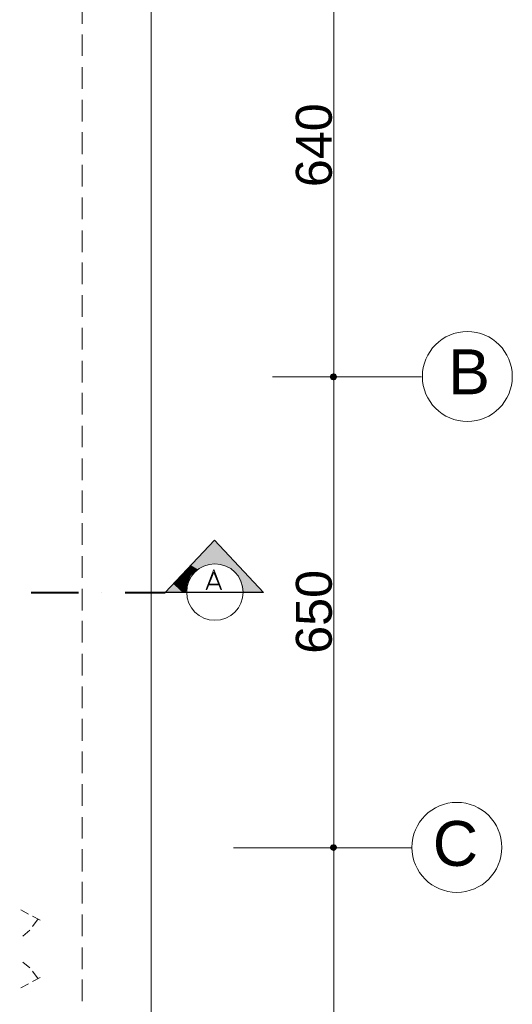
# Model space of a CAD drawing. Header units: metres. Extents: x 5.7 to 89.8, y 4 to 63.5.
# Tile 71 of 74: x 65.9 to 72.7, y 37 to 50.6. Entities that reach past the tile are written whole.
import ezdxf

# ---------------------------------------------------------------- set-up
doc = ezdxf.new("R2010")
doc.units = ezdxf.units.M
doc.header["$MEASUREMENT"] = 0
for name, color, linetype in [('PDF12_ax', 7, 'Continuous'), ('PDF12_dim', 7, 'Continuous'), ('PDF12_furn', 7, 'Continuous'), ('PDF12_khatchin', 7, 'Continuous'), ('PDF12_SECTION', 7, 'Continuous'), ('PDF12_Text', 7, 'Continuous'), ('PDF12_W', 7, 'Continuous')]:
    doc.layers.add(name, color=color, linetype=linetype)
doc.styles.add('PDF Arial', font='arial.ttf')

msp = doc.modelspace()

# ---------------------------------------------------------------- linework, layer by layer
at = {"layer": 'PDF12_ax', "lineweight": 9}
for points in [[(69.743, 45.706), (71.476, 45.706)], [(68.876, 39.205), (71.332, 39.205)]]:
    msp.add_lwpolyline(points, dxfattribs=at)
for centre in [(72.107, 45.711), (71.963, 39.21)]:
    msp.add_circle(centre, 0.621, dxfattribs=at)
at = {"layer": 'PDF12_dim', "lineweight": 20}
for points in [[(70.263, 45.812), (70.263, 52.005)], [(70.263, 39.311), (70.263, 45.61)], [(70.263, 32.81), (70.263, 39.109)]]:
    msp.add_lwpolyline(points, dxfattribs=at)
for points in [[(70.321, 45.706), (69.415, 45.706)], [(70.321, 39.205), (69.406, 39.205)]]:
    msp.add_lwpolyline(points, close=True, dxfattribs=at)
at = {"layer": 'PDF12_furn', "lineweight": 9}
msp.add_lwpolyline([(59.842, 30.557), (59.842, 19.558), (16.887, 19.558), (16.887, 54.355), (67.739, 54.355), (67.739, 30.557)], close=True, dxfattribs=at)
at = {"layer": 'PDF12_khatchin', "lineweight": 18}
for points in [[(66.786, 50.58), (66.786, 50.878)], [(66.786, 50.137), (66.786, 50.435)], [(66.786, 49.684), (66.786, 49.983)], [(66.786, 49.231), (66.786, 49.53)], [(66.786, 48.779), (66.786, 49.087)], [(66.786, 48.336), (66.786, 48.634)], [(66.786, 47.883), (66.786, 48.182)], [(66.786, 47.43), (66.786, 47.729)], [(66.786, 46.987), (66.786, 47.286)], [(66.786, 46.535), (66.786, 46.833)], [(66.786, 46.082), (66.786, 46.381)], [(66.786, 45.629), (66.786, 45.928)], [(66.786, 45.186), (66.786, 45.485)], [(66.786, 44.734), (66.786, 45.032)], [(66.786, 44.281), (66.786, 44.58)], [(66.786, 43.828), (66.786, 44.137)], [(66.786, 43.385), (66.786, 43.684)], [(66.786, 42.933), (66.786, 43.231)], [(66.786, 42.48), (66.786, 42.779)], [(66.786, 42.037), (66.786, 42.336)], [(66.786, 41.584), (66.786, 41.883)], [(66.786, 41.132), (66.786, 41.43)], [(66.786, 40.679), (66.786, 40.987)], [(66.786, 40.236), (66.786, 40.535)], [(66.786, 39.783), (66.786, 40.082)], [(66.786, 39.331), (66.786, 39.629)], [(66.786, 38.878), (66.786, 39.186)], [(66.786, 38.435), (66.786, 38.733)], [(65.938, 38.348), (66.044, 38.29)], [(66.102, 38.262), (66.208, 38.204)], [(66.102, 38.117), (66.179, 38.223)], [(66.786, 37.982), (66.786, 38.281)], [(65.967, 37.982), (66.064, 38.069)], [(66.786, 37.53), (66.786, 37.828)], [(65.967, 37.626), (66.064, 37.549)], [(66.102, 37.501), (66.179, 37.395)], [(66.102, 37.356), (66.208, 37.414)], [(66.786, 37.087), (66.786, 37.385)], [(65.938, 37.27), (66.044, 37.327)]]:
    msp.add_lwpolyline(points, dxfattribs=at)
at = {"layer": 'PDF12_SECTION', "lineweight": 18}
for points in [[(67.932, 42.73), (68.616, 43.453)], [(68.529, 42.836), (68.683, 42.836)], [(68.539, 42.846), (68.674, 42.846)]]:
    msp.add_lwpolyline(points, dxfattribs=at)
at = {"layer": 'PDF12_SECTION', "lineweight": 30}
msp.add_lwpolyline([(67.932, 42.73), (68.616, 43.453), (69.29, 42.73)], close=True, dxfattribs=at)
at = {"layer": 'PDF12_SECTION', "lineweight": 18}
msp.add_lwpolyline([(68.231, 42.735, 1), (69.011, 42.735, 0.999952)], format="xyb", close=True, dxfattribs=at)
msp.add_lwpolyline([(68.606, 43.048), (68.5, 42.769), (68.51, 42.769), (68.606, 43.01), (68.703, 42.769), (68.712, 42.769)], close=True, dxfattribs=at)
at = {"layer": 'PDF12_SECTION', "lineweight": 40}
for points in [[(66.083, 42.73), (66.738, 42.73)], [(67.056, 42.73), (67.056, 42.73)], [(67.383, 42.73), (67.932, 42.73)]]:
    msp.add_lwpolyline(points, dxfattribs=at)
at = {"layer": 'PDF12_SECTION', "transparency": 33554559}
for points in [[(68.616, 43.453), (68.308, 43.125), (68.914, 43.125)], [(68.231, 43.048), (68.385, 43.048), (68.288, 43.106)], [(68.288, 43.106), (68.491, 43.106), (68.308, 43.125)], [(68.385, 43.048), (68.288, 43.106), (68.491, 43.106)], [(68.491, 43.106), (68.308, 43.125), (68.616, 43.125)], [(68.731, 43.106), (68.934, 43.106), (68.616, 43.125)], [(68.934, 43.106), (68.616, 43.125), (68.914, 43.125)], [(68.847, 43.048), (68.991, 43.048), (68.731, 43.106)], [(68.991, 43.048), (68.731, 43.106), (68.934, 43.106)], [(68.048, 42.846), (68.173, 42.846), (68.154, 42.962)], [(68.173, 42.99), (68.154, 42.962), (68.173, 42.962)], [(68.173, 42.846), (68.154, 42.962), (68.173, 42.962)], [(68.173, 42.99), (68.317, 42.99), (68.231, 43.048)], [(68.173, 42.962), (68.288, 42.962), (68.173, 42.99)], [(68.288, 42.962), (68.173, 42.99), (68.317, 42.99)], [(68.173, 42.846), (68.24, 42.846), (68.173, 42.962)], [(68.24, 42.846), (68.173, 42.962), (68.288, 42.962)], [(68.317, 42.99), (68.231, 43.048), (68.385, 43.048)], [(68.934, 42.962), (69.069, 42.962), (68.847, 43.048)], [(69.069, 42.962), (68.847, 43.048), (68.991, 43.048)], [(68.982, 42.846), (69.174, 42.846), (68.934, 42.962)], [(69.174, 42.846), (68.934, 42.962), (69.069, 42.962)], [(67.932, 42.73), (68.173, 42.73), (68.048, 42.846)], [(68.173, 42.73), (68.048, 42.846), (68.173, 42.846)], [(68.173, 42.73), (68.221, 42.73), (68.173, 42.846)], [(68.221, 42.73), (68.173, 42.846), (68.24, 42.846)], [(69.001, 42.73), (69.29, 42.73), (68.982, 42.846)], [(69.29, 42.73), (68.982, 42.846), (69.174, 42.846)]]:
    msp.add_solid(points, dxfattribs=at)
at = {"layer": 'PDF12_W', "lineweight": 9}
for points in [[(70.263, 45.755), (70.263, 45.812)], [(70.263, 45.658), (70.263, 45.61)], [(70.263, 39.254), (70.263, 39.311)], [(70.263, 39.157), (70.263, 39.109)]]:
    msp.add_lwpolyline(points, dxfattribs=at)
at = {"layer": 'PDF12_W', "transparency": 33554559}
for points in [[(70.224, 45.745), (70.263, 45.706), (70.205, 45.706)], [(70.263, 45.706), (70.224, 45.745), (70.205, 45.706)], [(70.263, 45.706), (70.205, 45.706), (70.224, 45.668)], [(70.205, 45.706), (70.224, 45.668), (70.263, 45.706)], [(70.263, 45.755), (70.224, 45.745), (70.263, 45.706)], [(70.263, 45.755), (70.263, 45.706), (70.224, 45.745)], [(70.224, 45.668), (70.263, 45.658), (70.263, 45.706)], [(70.224, 45.668), (70.263, 45.706), (70.263, 45.658)], [(70.292, 45.745), (70.263, 45.706), (70.263, 45.755)], [(70.292, 45.745), (70.263, 45.755), (70.263, 45.706)], [(70.311, 45.706), (70.292, 45.745), (70.263, 45.706)], [(70.263, 45.706), (70.311, 45.706), (70.292, 45.745)], [(70.263, 45.658), (70.263, 45.706), (70.292, 45.668)], [(70.263, 45.706), (70.292, 45.668), (70.311, 45.706)], [(70.263, 45.658), (70.292, 45.668), (70.263, 45.706)], [(70.292, 45.668), (70.263, 45.706), (70.311, 45.706)], [(70.224, 39.244), (70.263, 39.205), (70.205, 39.205)], [(70.263, 39.205), (70.224, 39.244), (70.205, 39.205)], [(70.263, 39.205), (70.205, 39.205), (70.224, 39.177)], [(70.205, 39.205), (70.224, 39.177), (70.263, 39.205)], [(70.263, 39.254), (70.224, 39.244), (70.263, 39.205)], [(70.263, 39.254), (70.263, 39.205), (70.224, 39.244)], [(70.224, 39.177), (70.263, 39.157), (70.263, 39.205)], [(70.224, 39.177), (70.263, 39.205), (70.263, 39.157)], [(70.292, 39.244), (70.263, 39.205), (70.263, 39.254)], [(70.292, 39.244), (70.263, 39.254), (70.263, 39.205)], [(70.311, 39.205), (70.292, 39.244), (70.263, 39.205)], [(70.263, 39.205), (70.311, 39.205), (70.292, 39.244)], [(70.263, 39.157), (70.263, 39.205), (70.292, 39.177)], [(70.263, 39.205), (70.292, 39.177), (70.311, 39.205)], [(70.263, 39.157), (70.292, 39.177), (70.263, 39.205)], [(70.292, 39.177), (70.263, 39.205), (70.311, 39.205)]]:
    msp.add_solid(points, dxfattribs=at)

# ---------------------------------------------------------------- texts
at = {"layer": 'PDF12_Text', "char_height": 0.4964, "attachment_point": 7, "rotation": 90, "style": 'PDF Arial'}
for s, insert in [('640', (70.242, 48.326)), ('650', (70.242, 41.883))]:
    msp.add_mtext(s, dxfattribs=dict(at, insert=insert))
at = {"layer": 'PDF12_Text', "char_height": 0.62, "attachment_point": 7, "style": 'PDF Arial'}
for s, insert in [('B', (71.842, 45.466)), ('C', (71.63, 38.945))]:
    msp.add_mtext(s, dxfattribs=dict(at, insert=insert))

doc.saveas('drawing.dxf')
